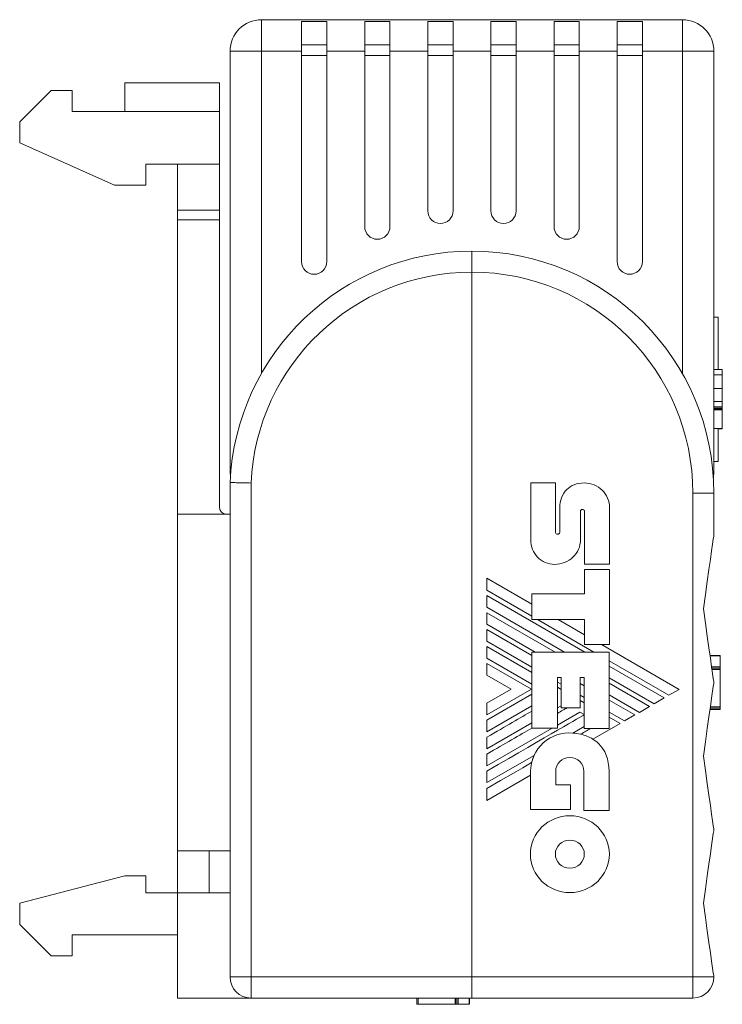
# Model space of a CAD drawing. Header units: millimetres. Extents: x 24 to 183, y 149 to 256.
# Tile 3 of 4: x 150 to 183, y 149 to 196. Entities that reach past the tile are written whole.
import ezdxf

# ---------------------------------------------------------------- set-up
doc = ezdxf.new("R2010")
doc.units = ezdxf.units.MM
doc.linetypes.add('PHANTOM', pattern=[12.7, 6.35, -1.27, 1.27, -1.27, 1.27, -1.27])
doc.layers.add('___VS___', color=7, linetype='Continuous', lineweight=15)

msp = doc.modelspace()

# ---------------------------------------------------------------- linework, layer by layer
at = {"color": 7, "linetype": 'Continuous', "lineweight": 15}
for p, q in [((161.006, 195.933), (161.006, 194.433)), ((161.006, 195.933), (181.006, 195.933)), ((164.106, 195.847), (162.906, 195.847)), ((162.906, 195.847), (162.906, 194.433)), ((164.106, 194.433), (164.106, 195.847)), ((167.106, 195.847), (165.906, 195.847)), ((165.906, 195.847), (165.906, 194.433)), ((167.106, 194.433), (167.106, 195.847)), ((170.106, 195.847), (168.906, 195.847)), ((168.906, 195.847), (168.906, 194.433)), ((170.106, 194.433), (170.106, 195.847)), ((173.106, 195.847), (171.906, 195.847)), ((171.906, 195.847), (171.906, 194.433)), ((173.106, 194.433), (173.106, 195.847)), ((176.106, 195.847), (174.906, 195.847)), ((174.906, 195.847), (174.906, 194.433)), ((176.106, 194.433), (176.106, 195.847)), ((179.106, 195.847), (177.906, 195.847)), ((177.906, 195.847), (177.906, 194.433)), ((179.106, 194.433), (179.106, 195.847)), ((181.006, 194.433), (181.006, 195.933)), ((162.906, 194.733), (164.106, 194.733)), ((165.906, 194.733), (167.106, 194.733)), ((168.906, 194.733), (170.106, 194.733)), ((171.906, 194.733), (173.106, 194.733)), ((174.906, 194.733), (176.106, 194.733)), ((177.906, 194.733), (179.106, 194.733)), ((159.506, 174.433), (159.506, 194.433)), ((159.506, 194.433), (161.006, 194.433)), ((162.906, 194.433), (161.006, 194.433)), ((162.906, 194.433), (162.906, 184.433)), ((164.106, 194.233), (162.906, 194.233)), ((164.106, 184.433), (164.106, 194.433)), ((165.906, 194.433), (164.106, 194.433)), ((165.906, 194.433), (165.906, 186.095)), ((167.106, 194.233), (165.906, 194.233)), ((168.906, 194.433), (167.106, 194.433)), ((167.106, 186.095), (167.106, 194.433)), ((168.906, 194.433), (168.906, 186.843)), ((170.106, 194.233), (168.906, 194.233)), ((170.106, 186.843), (170.106, 194.433)), ((171.906, 194.433), (170.106, 194.433)), ((171.906, 194.433), (171.906, 186.843)), ((173.106, 194.233), (171.906, 194.233)), ((173.106, 186.843), (173.106, 194.433)), ((174.906, 194.433), (173.106, 194.433)), ((174.906, 194.433), (174.906, 186.095)), ((176.106, 194.233), (174.906, 194.233)), ((176.106, 186.095), (176.106, 194.433)), ((177.906, 194.433), (176.106, 194.433)), ((177.906, 194.433), (177.906, 184.433)), ((179.106, 194.233), (177.906, 194.233)), ((179.106, 184.433), (179.106, 194.433)), ((181.006, 194.433), (179.106, 194.433)), ((181.006, 194.433), (182.506, 194.433)), ((182.506, 194.433), (182.506, 174.433)), ((159.006, 192.933), (154.506, 192.933)), ((154.506, 191.574), (154.506, 192.933)), ((159.006, 191.574), (159.006, 192.933)), ((151.006, 192.574), (149.506, 191.074)), ((152.006, 192.574), (151.006, 192.574)), ((152.006, 191.574), (152.006, 192.574)), ((159.006, 191.574), (152.006, 191.574)), ((159.006, 189.074), (159.006, 191.574)), ((149.506, 191.074), (149.506, 190.074)), ((149.506, 190.074), (154.006, 188.074)), ((159.006, 189.074), (155.506, 189.074)), ((155.506, 188.074), (155.506, 189.074)), ((157.006, 189.074), (157.006, 186.883)), ((159.006, 186.883), (159.006, 189.074)), ((154.006, 188.074), (155.506, 188.074)), ((157.006, 186.883), (159.006, 186.883)), ((157.006, 186.413), (157.006, 186.883)), ((159.006, 186.883), (159.006, 186.413)), ((159.006, 186.413), (157.006, 186.413)), ((157.006, 186.413), (157.006, 172.433)), ((159.006, 172.733), (159.006, 186.413)), ((170.995, 184.933), (170.995, 183.933)), ((170.995, 184.933), (171.006, 184.933)), ((171.006, 183.933), (171.006, 184.933)), ((171.006, 183.933), (170.995, 183.933)), ((171.006, 150.433), (171.006, 183.933)), ((182.706, 181.799), (182.506, 181.799)), ((182.706, 181.799), (182.706, 179.314)), ((182.906, 179.314), (182.506, 179.314)), ((182.906, 178.409), (182.506, 178.409)), ((182.906, 178.41), (182.906, 178.409)), ((182.906, 177.535), (182.506, 177.535)), ((182.906, 177.384), (182.506, 177.384)), ((182.906, 176.496), (182.906, 177.384)), ((182.906, 176.496), (182.506, 176.496)), ((182.706, 176.496), (182.706, 174.933)), ((182.706, 176.493), (182.906, 176.493)), ((182.906, 176.485), (182.706, 176.485)), ((182.906, 176.493), (182.906, 176.496)), ((182.706, 174.933), (182.506, 174.933)), ((159.539, 174.433), (159.506, 174.433)), ((159.522, 174.216), (159.506, 174.433)), ((182.506, 174.433), (182.463, 174.433)), ((182.506, 174.433), (182.483, 174.169)), ((159.506, 150.433), (159.506, 173.933)), ((160.506, 173.911), (160.506, 150.433)), ((173.799, 171.217), (173.799, 173.912)), ((174.98, 173.912), (174.98, 171.557)), ((176.344, 173.912), (176.343, 173.912)), ((182.506, 173.433), (181.506, 173.433)), ((181.506, 150.433), (181.506, 173.433)), ((182.506, 173.433), (182.506, 171.433)), ((175.18, 171.557), (175.18, 172.735)), ((177.547, 172.738), (177.547, 170.059)), ((157.006, 172.433), (157.006, 156.433)), ((159.506, 172.433), (157.006, 172.433)), ((176.166, 172.578), (176.166, 171.217)), ((176.351, 172.583), (176.351, 170.059)), ((177.547, 170.059), (176.351, 170.059)), ((176.351, 168.638), (176.351, 169.794)), ((176.351, 169.794), (177.542, 169.794)), ((177.542, 169.794), (177.542, 166.236)), ((173.849, 168.151), (171.72, 169.381)), ((171.72, 168.81), (173.849, 167.581)), ((171.72, 168.558), (176.366, 165.876)), ((173.849, 168.638), (173.849, 167.422)), ((173.849, 168.638), (176.351, 168.638)), ((171.72, 168.002), (175.404, 165.876)), ((171.72, 167.747), (174.966, 165.876)), ((171.72, 167.197), (174.006, 165.876)), ((173.849, 167.422), (176.361, 167.422)), ((174.125, 167.422), (176.804, 165.876)), ((176.361, 166.699), (175.11, 167.422)), ((176.361, 166.236), (176.361, 167.422)), ((171.72, 166.945), (173.849, 165.716)), ((171.72, 166.39), (173.849, 165.156)), ((177.542, 166.236), (176.361, 166.236)), ((180.852, 164.104), (177.162, 166.236)), ((171.72, 166.135), (173.849, 164.906)), ((173.849, 165.876), (173.849, 162.263)), ((173.849, 165.876), (177.532, 165.876)), ((177.532, 165.876), (177.532, 162.243)), ((182.806, 165.717), (182.323, 165.717)), ((182.806, 165.7), (182.325, 165.7)), ((182.806, 165.169), (182.806, 165.7)), ((171.72, 165.58), (173.849, 164.345)), ((171.72, 165.328), (173.833, 164.11)), ((177.532, 165.456), (180.365, 163.82)), ((172.867, 164.11), (171.72, 164.778)), ((180.145, 163.694), (177.532, 165.202)), ((182.806, 165.169), (182.401, 165.169)), ((182.806, 165.109), (182.41, 165.109)), ((182.806, 165.045), (182.419, 165.045)), ((182.806, 165.042), (182.419, 165.042)), ((182.806, 163.278), (182.806, 165.039)), ((175.245, 164.67), (175.065, 164.67)), ((175.065, 164.67), (175.065, 162.263)), ((175.065, 164.452), (175.245, 164.347)), ((175.245, 164.67), (175.245, 163.224)), ((176.341, 164.67), (176.146, 164.67)), ((176.146, 164.67), (176.146, 163.224)), ((176.146, 164.389), (176.341, 164.277)), ((176.341, 164.67), (176.341, 162.243)), ((177.532, 164.647), (179.665, 163.416)), ((179.447, 163.292), (177.532, 164.396)), ((172.867, 164.11), (171.72, 163.447)), ((171.72, 162.891), (173.833, 164.11)), ((171.72, 162.638), (173.849, 163.874)), ((175.065, 164.203), (175.245, 164.099)), ((176.146, 163.825), (176.341, 163.712)), ((177.532, 163.838), (178.963, 163.011)), ((180.365, 163.82), (180.852, 164.104)), ((176.146, 163.579), (176.341, 163.466)), ((178.749, 162.886), (177.532, 163.589)), ((179.665, 163.416), (180.145, 163.694)), ((173.849, 163.321), (171.72, 162.088)), ((175.245, 163.324), (175.065, 163.22)), ((176.129, 163.023), (175.065, 162.408)), ((176.146, 163.224), (175.245, 163.224)), ((176.129, 163.023), (176.341, 162.901)), ((177.532, 163.022), (178.255, 162.603)), ((178.255, 162.603), (178.749, 162.886)), ((178.963, 163.011), (179.447, 163.292)), ((182.806, 163.147), (182.322, 163.147)), ((182.806, 163.203), (182.33, 163.203)), ((182.806, 163.217), (182.333, 163.217)), ((182.806, 163.278), (182.341, 163.278)), ((182.806, 163.273), (182.806, 163.278)), ((173.849, 162.516), (171.72, 161.284)), ((176.752, 161.737), (178.046, 162.482)), ((178.046, 162.482), (177.532, 162.778)), ((174.814, 162.263), (171.72, 160.474)), ((173.849, 162.263), (175.065, 162.263)), ((176.341, 162.341), (175.794, 162.024)), ((177.532, 162.243), (176.341, 162.243)), ((173.96, 160.964), (171.72, 159.669)), ((173.794, 158.39), (173.794, 160.203)), ((174.985, 160.214), (174.985, 159.571)), ((176.326, 158.35), (176.326, 160.214)), ((177.522, 160.214), (177.522, 158.35)), ((171.72, 158.828), (173.794, 160.027)), ((174.985, 159.571), (175.696, 159.571)), ((175.696, 159.571), (175.696, 158.39)), ((175.696, 158.39), (173.794, 158.39)), ((177.522, 158.35), (176.326, 158.35)), ((159.506, 156.433), (157.006, 156.433)), ((157.006, 156.433), (157.006, 154.433)), ((158.506, 154.433), (158.506, 156.433)), ((154.506, 155.233), (149.506, 153.933)), ((155.506, 155.233), (154.506, 155.233)), ((155.506, 154.433), (155.506, 155.233)), ((157.006, 154.433), (155.506, 154.433)), ((157.006, 154.433), (157.006, 149.433)), ((159.506, 154.433), (157.006, 154.433)), ((149.506, 153.933), (149.506, 152.933)), ((149.506, 152.933), (151.006, 151.433)), ((152.006, 152.433), (157.006, 152.433)), ((152.006, 151.433), (152.006, 152.433)), ((151.006, 151.433), (152.006, 151.433)), ((159.506, 150.433), (160.506, 150.433)), ((160.506, 149.433), (160.506, 150.433)), ((160.506, 150.433), (171.006, 150.433)), ((171.006, 150.433), (181.506, 150.433)), ((171.006, 149.433), (171.006, 150.433)), ((181.506, 150.433), (181.506, 149.433)), ((182.506, 150.433), (181.506, 150.433)), ((160.506, 149.433), (157.006, 149.433)), ((171.006, 149.433), (160.506, 149.433)), ((168.39, 149.133), (168.39, 149.433)), ((168.39, 149.133), (168.39, 149.433)), ((168.451, 149.133), (168.451, 149.433)), ((170.215, 149.133), (170.215, 149.433)), ((170.218, 149.133), (170.218, 149.433)), ((170.282, 149.133), (170.282, 149.433)), ((170.342, 149.133), (170.342, 149.433)), ((170.873, 149.133), (170.873, 149.433)), ((170.89, 149.133), (170.89, 149.433)), ((181.506, 149.433), (171.006, 149.433)), ((168.451, 149.133), (170.212, 149.133)), ((170.342, 149.133), (170.873, 149.133))]:
    msp.add_line(p, q, dxfattribs=at)
at = {"color": 8, "linetype": 'Continuous', "lineweight": 15}
for p, q in [((161.006, 194.433), (161.006, 179.131)), ((181.006, 179.112), (181.006, 194.433)), ((182.906, 179.048), (182.506, 179.048)), ((182.906, 178.41), (182.506, 178.41)), ((182.906, 177.785), (182.506, 177.785)), ((182.906, 177.513), (182.506, 177.513)), ((182.906, 177.454), (182.506, 177.454)), ((182.906, 177.403), (182.506, 177.403))]:
    msp.add_line(p, q, dxfattribs=at)
at = {"color": 7, "linetype": 'Continuous', "lineweight": 15, "flags": 128}
for points in [[(182.506, 171.433), (182.499, 171.386), (182.479, 171.245), (182.446, 171.011), (182.4, 170.689), (182.342, 170.282), (182.272, 169.796), (182.192, 169.237), (182.103, 168.613), (182.006, 167.933)], [(182.006, 167.933), (182.103, 167.253), (182.192, 166.63), (182.272, 166.071), (182.342, 165.585), (182.4, 165.178), (182.446, 164.855), (182.479, 164.622), (182.499, 164.481), (182.506, 164.433)], [(182.506, 164.433), (182.499, 164.386), (182.479, 164.245), (182.446, 164.011), (182.4, 163.689), (182.342, 163.282), (182.272, 162.796), (182.192, 162.237), (182.103, 161.613), (182.006, 160.933)], [(171.72, 159.394), (172.368, 159.769), (172.974, 160.121), (173.421, 160.38), (173.842, 160.624)], [(182.006, 160.933), (182.103, 160.253), (182.192, 159.63), (182.272, 159.071), (182.342, 158.585), (182.4, 158.178), (182.446, 157.855), (182.479, 157.622), (182.499, 157.481), (182.506, 157.433)], [(182.506, 157.433), (182.499, 157.386), (182.479, 157.245), (182.446, 157.011), (182.4, 156.689), (182.342, 156.282), (182.272, 155.796), (182.192, 155.237), (182.103, 154.613), (182.006, 153.933)], [(182.006, 153.933), (182.103, 153.253), (182.192, 152.63), (182.272, 152.071), (182.342, 151.585), (182.4, 151.178), (182.446, 150.855), (182.479, 150.622), (182.499, 150.481), (182.506, 150.433)]]:
    msp.add_lwpolyline(points, dxfattribs=at)
at = {"color": 7, "linetype": 'Continuous', "lineweight": 15}
for centre, radius, start, end in [((161.006, 194.433), 1.5, 90, 180), ((181.006, 194.433), 1.5, 0, 90), ((169.506, 186.843), 0.6, 180, 0), ((172.506, 186.843), 0.6, 180, 0), ((166.506, 186.095), 0.6, 180, 0), ((175.506, 186.095), 0.6, 180, 0), ((170.995, 173.433), 11.5, 90, 177.5081), ((171.006, 173.433), 11.5, 360, 90), ((163.506, 184.433), 0.6, 180, 0), ((178.506, 184.433), 0.6, 180, 0), ((170.995, 173.433), 10.5, 90, 177.3921), ((171.006, 173.433), 10.5, 360, 90), ((159.306, 172.733), 0.3, 180, 270), ((175.623, 160.203), 1.829, 84.6401, 180), ((175.707, 159.994), 2.032, 59.0381, 76.8386), ((160.506, 150.433), 1, 180, 270), ((181.506, 150.433), 1, 270, 0)]:
    msp.add_arc(centre, radius, start, end, dxfattribs=at)
for points, knots in [([(182.906, 179.048), (182.906, 179.131), (182.906, 179.282), (182.906, 179.304), (182.906, 179.314)], [0, 0, 0, 0, 0.552174, 1, 1, 1, 1]), ([(182.906, 178.41), (182.906, 178.546), (182.906, 178.784), (182.906, 178.969), (182.906, 179.048)], [0, 0, 0, 0, 0.568532, 1, 1, 1, 1]), ([(182.906, 177.785), (182.906, 177.881), (182.906, 178.066), (182.906, 178.299), (182.906, 178.409)], [0, 0, 0, 0, 0.523464, 1, 1, 1, 1]), ([(182.906, 177.535), (182.906, 177.549), (182.906, 177.573), (182.906, 177.721), (182.906, 177.785)], [0, 0, 0, 0, 0.574889, 1, 1, 1, 1]), ([(182.906, 177.454), (182.906, 177.466), (182.906, 177.488), (182.906, 177.506), (182.906, 177.513)], [0, 0, 0, 0, 0.559622, 1, 1, 1, 1]), ([(182.906, 177.403), (182.906, 177.412), (182.906, 177.427), (182.906, 177.445), (182.906, 177.454)], [0, 0, 0, 0, 0.547366, 1, 1, 1, 1]), ([(182.906, 177.384), (182.906, 177.385), (182.906, 177.388), (182.906, 177.398), (182.906, 177.403)], [0, 0, 0, 0, 0.565154, 1, 1, 1, 1]), ([(159.506, 173.933), (159.506, 173.933), (159.532, 173.933), (159.633, 173.93), (159.707, 173.929), (159.891, 173.925), (160.003, 173.922), (160.243, 173.917), (160.376, 173.914), (160.506, 173.911)], [0, 0, 0, 0, 0.25, 0.25, 0.5, 0.5, 0.75, 0.75, 1, 1, 1, 1]), ([(182.806, 165.7), (182.806, 165.705), (182.806, 165.715), (182.806, 165.717), (182.806, 165.717)], [0, 0, 0, 0, 0.559768, 1, 1, 1, 1]), ([(182.419, 165.042), (182.419, 165.042), (182.419, 165.044), (182.419, 165.044), (182.419, 165.045), (182.419, 165.045)], [0, 0, 0, 0, 0.238899, 0.507273, 1, 1, 1, 1]), ([(182.806, 165.109), (182.806, 165.121), (182.806, 165.142), (182.806, 165.161), (182.806, 165.169)], [0, 0, 0, 0, 0.559489, 1, 1, 1, 1]), ([(182.806, 165.045), (182.806, 165.049), (182.806, 165.055), (182.806, 165.077), (182.806, 165.097), (182.806, 165.109)], [0, 0, 0, 0, 0.280123, 0.560972, 1, 1, 1, 1]), ([(182.806, 163.217), (182.806, 163.218), (182.806, 163.219), (182.806, 163.231), (182.806, 163.253), (182.806, 163.27), (182.806, 163.278)], [0, 0, 0, 0, 0.2801664, 0.559678, 0.7796501, 1, 1, 1, 1]), ([(182.806, 163.252), (182.806, 163.254), (182.806, 163.258), (182.806, 163.265), (182.806, 163.266)], [0, 0, 0, 0, 0.82256, 1, 1, 1, 1]), ([(182.806, 163.147), (182.806, 163.149), (182.806, 163.154), (182.806, 163.173), (182.806, 163.191), (182.806, 163.203)], [0, 0, 0, 0, 0.280342, 0.56087, 1, 1, 1, 1]), ([(168.39, 149.133), (168.391, 149.133), (168.392, 149.133), (168.403, 149.133), (168.424, 149.133), (168.442, 149.133), (168.451, 149.133)], [0, 0, 0, 0, 0.2906502, 0.5350932, 0.759022, 1, 1, 1, 1]), ([(168.425, 149.133), (168.427, 149.133), (168.432, 149.133), (168.442, 149.133), (168.447, 149.133)], [0, 0, 0, 0, 0.526745, 1, 1, 1, 1]), ([(170.218, 149.133), (170.221, 149.133), (170.226, 149.133), (170.241, 149.133), (170.26, 149.133), (170.274, 149.133), (170.282, 149.133)], [0, 0, 0, 0, 0.2405503, 0.4804167, 0.7284393, 1, 1, 1, 1]), ([(170.282, 149.133), (170.293, 149.133), (170.314, 149.133), (170.333, 149.133), (170.342, 149.133)], [0, 0, 0, 0, 0.528485, 1, 1, 1, 1]), ([(170.873, 149.133), (170.878, 149.133), (170.887, 149.133), (170.89, 149.133), (170.89, 149.133)], [0, 0, 0, 0, 0.5504651, 1, 1, 1, 1])]:
    msp.add_open_spline(points, degree=3, knots=knots, dxfattribs=at)
for points in [[(175.512, 173.601), (175.706, 173.798), (175.983, 173.916), (176.343, 173.912)], [(176.344, 173.912), (176.675, 173.911), (176.975, 173.78), (177.193, 173.568)], [(175.18, 172.735), (175.188, 173.075), (175.299, 173.385), (175.512, 173.601)], [(177.193, 173.568), (177.411, 173.355), (177.547, 173.062), (177.547, 172.738)], [(176.189, 172.632), (176.175, 172.618), (176.166, 172.599), (176.166, 172.578)], [(176.248, 172.656), (176.226, 172.656), (176.205, 172.647), (176.189, 172.632)], [(176.326, 172.629), (176.305, 172.646), (176.277, 172.656), (176.248, 172.656)], [(176.351, 172.583), (176.351, 172.601), (176.341, 172.617), (176.326, 172.629)], [(174.98, 171.557), (174.98, 171.535), (174.99, 171.515), (175.005, 171.501)], [(175.005, 171.501), (175.022, 171.485), (175.047, 171.475), (175.073, 171.475)], [(175.073, 171.475), (175.101, 171.475), (175.13, 171.486), (175.152, 171.504)], [(175.152, 171.504), (175.169, 171.519), (175.18, 171.537), (175.18, 171.557)], [(174.128, 170.381), (173.922, 170.594), (173.799, 170.891), (173.799, 171.217)], [(176.166, 171.217), (176.166, 170.894), (176.026, 170.602), (175.803, 170.389)], [(174.937, 170.044), (174.612, 170.044), (174.33, 170.173), (174.128, 170.381)], [(175.803, 170.389), (175.58, 170.176), (175.272, 170.044), (174.937, 170.044)], [(171.72, 161.834), (172.615, 162.353), (173.324, 162.764), (173.849, 163.068)], [(171.72, 160.219), (174.659, 161.925), (176.199, 162.816), (176.341, 162.892)], [(175.065, 162.961), (175.264, 163.075), (175.418, 163.163), (175.524, 163.224)], [(171.72, 161.029), (172.566, 161.519), (173.278, 161.93), (173.855, 162.263)], [(175.794, 162.024), (175.923, 162.017), (176.049, 162), (176.169, 161.973)], [(176.169, 161.973), (176.354, 162.08), (176.51, 162.17), (176.637, 162.243)], [(176.752, 161.737), (176.848, 161.676), (176.937, 161.607), (177.018, 161.528)], [(177.018, 161.528), (177.33, 161.224), (177.522, 160.785), (177.522, 160.214)], [(173.842, 160.624), (173.87, 160.742), (173.909, 160.856), (173.96, 160.964)], [(175.181, 160.672), (175.06, 160.555), (174.985, 160.393), (174.985, 160.214)], [(175.658, 160.862), (175.471, 160.862), (175.302, 160.79), (175.181, 160.672)], [(176.131, 160.672), (176.01, 160.79), (175.843, 160.862), (175.658, 160.862)], [(176.326, 160.214), (176.326, 160.393), (176.252, 160.555), (176.131, 160.672)], [(174.333, 157.562), (174.672, 157.891), (175.14, 158.095), (175.658, 158.095)], [(175.658, 158.095), (176.176, 158.095), (176.646, 157.891), (176.986, 157.561)], [(173.784, 156.271), (173.784, 156.775), (173.994, 157.232), (174.333, 157.562)], [(176.986, 157.561), (177.326, 157.231), (177.537, 156.775), (177.537, 156.271)], [(175.658, 156.934), (175.468, 156.934), (175.295, 156.86), (175.17, 156.739)], [(176.146, 156.739), (176.021, 156.86), (175.848, 156.934), (175.658, 156.934)], [(175.17, 156.739), (175.047, 156.62), (174.97, 156.455), (174.97, 156.271)], [(176.346, 156.271), (176.346, 156.455), (176.269, 156.62), (176.146, 156.739)], [(174.334, 154.977), (173.994, 155.309), (173.784, 155.767), (173.784, 156.271)], [(174.97, 156.271), (174.97, 156.087), (175.047, 155.921), (175.171, 155.8)], [(176.145, 155.8), (176.269, 155.921), (176.346, 156.087), (176.346, 156.271)], [(177.537, 156.271), (177.537, 155.767), (177.326, 155.309), (176.985, 154.978)], [(175.171, 155.8), (175.296, 155.678), (175.468, 155.603), (175.658, 155.603)], [(175.658, 155.603), (175.848, 155.603), (176.02, 155.678), (176.145, 155.8)], [(175.658, 154.442), (175.14, 154.442), (174.673, 154.647), (174.334, 154.977)], [(176.985, 154.978), (176.645, 154.647), (176.176, 154.442), (175.658, 154.442)]]:
    msp.add_open_spline(points, degree=3, dxfattribs=at)
at = {"layer": '___VS___', "linetype": 'PHANTOM'}
for p, q in [((174.98, 173.912), (173.799, 173.912)), ((171.72, 169.381), (171.72, 168.81)), ((171.72, 168.558), (171.72, 168.002)), ((171.72, 167.747), (171.72, 167.197)), ((171.72, 166.945), (171.72, 166.39)), ((171.72, 166.135), (171.72, 165.58)), ((171.72, 165.328), (171.72, 164.778)), ((171.72, 163.447), (171.72, 162.891)), ((171.72, 162.638), (171.72, 162.088)), ((171.72, 161.834), (171.72, 161.284)), ((171.72, 161.029), (171.72, 160.474)), ((171.72, 160.219), (171.72, 159.669)), ((171.72, 159.394), (171.72, 158.828))]:
    msp.add_line(p, q, dxfattribs=at)

doc.saveas('drawing.dxf')
